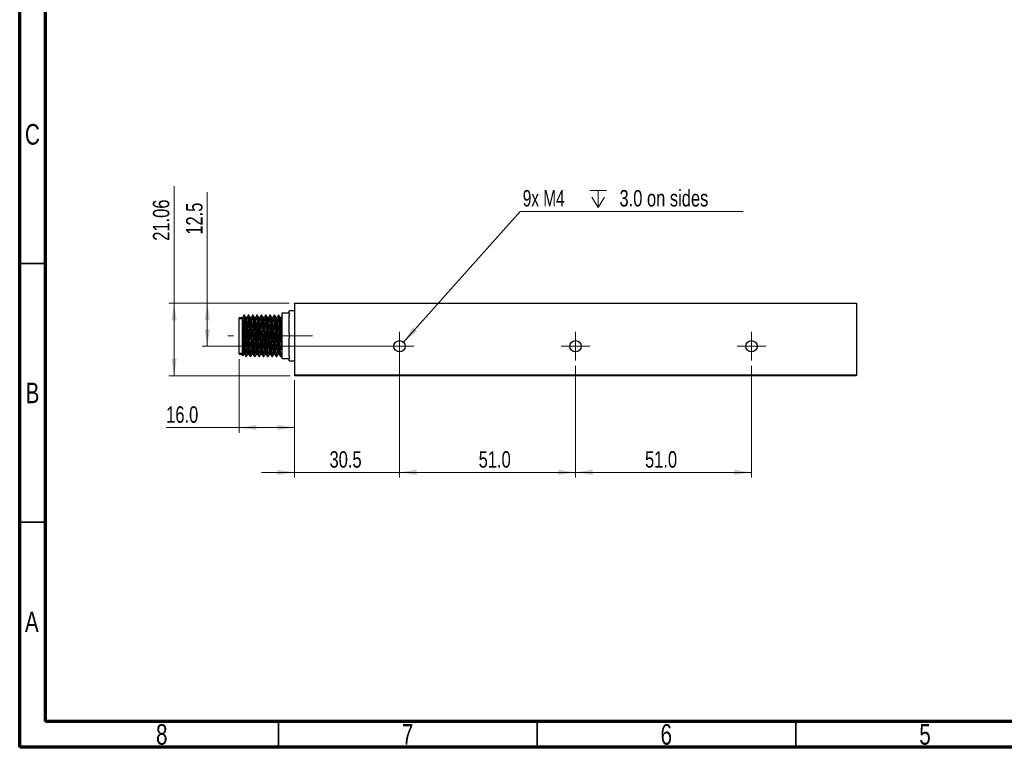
# Model space of a CAD drawing. Header units: millimetres. Extents: x 15 to 415, y 5 to 292.
# Tile 1 of 11: x 15 to 205, y 5 to 146. Entities that reach past the tile are written whole.
import ezdxf

# ---------------------------------------------------------------- set-up
doc = ezdxf.new("R2010")
doc.units = ezdxf.units.MM
doc.linetypes.add('CENTERX2', pattern=[20.32, 12.7, -2.54, 2.54, -2.54])
doc.styles.add('SLDTEXTSTYLE0', font='TXT', dxfattribs={"width": 0.75})
doc.styles.add('SLDTEXTSTYLE2', font='TXT', dxfattribs={"width": 0.7})
doc.dimstyles.new('SLDDIMSTYLE0', dxfattribs={"dimtxt": 3.175, "dimasz": 3.302, "dimexe": 0, "dimexo": 0.0625, "dimgap": 0.79375, "dimtad": 1, "dimdec": 1, "dimlfac": 1.5, "dimrnd": 1e-09, "dimzin": 4, "dimdsep": 46, "dimtxsty": 'SLDTEXTSTYLE0', "dimsah": 1, "dimcen": 0.09, "dimadec": 0, "dimazin": 1, "dimtfac": 1, "dimtdec": 1, "dimtofl": 0, "dimtmove": 0, "dimatfit": 3, "dimfxl": 1, "dimfrac": 2, "dimtolj": 1, "dimtzin": 12, "dimarcsym": 0})
doc.dimstyles.new('SLDDIMSTYLE1', dxfattribs={"dimtxt": 3.175, "dimasz": 3.302, "dimexe": 0, "dimexo": 0.0625, "dimgap": 0.79375, "dimtad": 1, "dimdec": 1, "dimlfac": 1.5, "dimrnd": 1e-09, "dimzin": 12, "dimdsep": 46, "dimtxsty": 'SLDTEXTSTYLE0', "dimsah": 1, "dimcen": 0.09, "dimadec": 0, "dimazin": 3, "dimtfac": 1, "dimtdec": 1, "dimtmove": 0, "dimatfit": 0, "dimfxl": 1, "dimfrac": 2, "dimtolj": 1, "dimtzin": 12, "dimarcsym": 0})
doc.dimstyles.new('SLDDIMSTYLE2', dxfattribs={"dimtxt": 0.18, "dimasz": 3.302, "dimexe": 0, "dimexo": 0.0625, "dimgap": 0, "dimtad": 0, "dimtih": 1, "dimtoh": 1, "dimdec": 0, "dimrnd": 1e-09, "dimzin": 0, "dimdsep": 46, "dimtxsty": 'Standard', "dimsah": 1, "dimcen": 0.09, "dimadec": 0, "dimazin": 0, "dimtfac": 3.302, "dimtdec": 0, "dimtofl": 0, "dimtmove": 0, "dimatfit": 3, "dimfxl": 1, "dimfrac": 2, "dimtolj": 1, "dimtzin": 0, "dimarcsym": 0})
doc.dimstyles.new('SLDDIMSTYLE3', dxfattribs={"dimtxt": 3.175, "dimasz": 3.302, "dimexe": 0, "dimexo": 0.0625, "dimgap": 0.79375, "dimtad": 1, "dimdec": 1, "dimlfac": 1.5, "dimrnd": 1e-09, "dimzin": 12, "dimdsep": 46, "dimtxsty": 'SLDTEXTSTYLE0', "dimsah": 1, "dimcen": 0.09, "dimadec": 0, "dimazin": 3, "dimtfac": 1, "dimtdec": 1, "dimtofl": 0, "dimtmove": 0, "dimatfit": 3, "dimfxl": 1, "dimfrac": 2, "dimtolj": 1, "dimtzin": 12, "dimarcsym": 0})
doc.dimstyles.new('SLDDIMSTYLE4', dxfattribs={"dimtxt": 3.175, "dimasz": 3.302, "dimexe": 0, "dimexo": 0.0625, "dimgap": 0.79375, "dimtad": 1, "dimlfac": 1.5, "dimrnd": 1e-09, "dimzin": 12, "dimdsep": 46, "dimtxsty": 'SLDTEXTSTYLE0', "dimsah": 1, "dimcen": 0.09, "dimadec": 0, "dimazin": 3, "dimtfac": 1, "dimtofl": 0, "dimtmove": 0, "dimatfit": 3, "dimfxl": 1, "dimfrac": 2, "dimtolj": 1, "dimtzin": 12, "dimarcsym": 0})

# ---------------------------------------------------------------- blocks, each defined once
blk = doc.blocks.new('_D_7')
at = {"color": 7, "linetype": 'Continuous', "lineweight": 0}
for p, q in [((51.25, 90.84), (51.25, 112.28)), ((67.08, 90.84), (50.25, 90.84)), ((51.25, 90.84), (51.25, 82.51)), ((87.41, 82.51), (50.25, 82.51))]:
    blk.add_line(p, q, dxfattribs=at)
at = {"color": 7, "linetype": 'Continuous', "lineweight": 18}
for points in [[(51.25, 90.84), (50.75, 87.54), (51.76, 87.54)], [(51.25, 82.51), (51.76, 85.81), (50.75, 85.81)]]:
    blk.add_solid(points, dxfattribs=at)
at = {"color": 7, "linetype": 'Continuous', "lineweight": 18, "insert": (47.16, 104.07), "char_height": 3.175, "attachment_point": 1, "rotation": 90, "style": 'SLDTEXTSTYLE0'}
blk.add_mtext('12.5', dxfattribs=at)
blk = doc.blocks.new('_D_8')
at = {"color": 7, "linetype": 'Continuous', "lineweight": 0}
for p, q in [((57.41, 80.01), (57.41, 65.8)), ((68.08, 75.97), (68.08, 65.8)), ((57.41, 66.8), (43.31, 66.8)), ((57.41, 66.8), (68.08, 66.8))]:
    blk.add_line(p, q, dxfattribs=at)
at = {"color": 7, "linetype": 'Continuous', "lineweight": 18}
for points in [[(57.41, 66.8), (60.72, 66.3), (60.72, 67.31)], [(68.08, 66.8), (64.78, 67.31), (64.78, 66.3)]]:
    blk.add_solid(points, dxfattribs=at)
at = {"color": 7, "linetype": 'Continuous', "lineweight": 18, "insert": (43.31, 70.9), "char_height": 3.175, "attachment_point": 1, "style": 'SLDTEXTSTYLE0'}
blk.add_mtext('16.0', dxfattribs=at)
blk = doc.blocks.new('_D_9')
at = {"color": 7, "linetype": 'Continuous', "lineweight": 0}
for p, q in [((88.41, 81.51), (88.41, 57.14)), ((68.08, 75.97), (68.08, 57.14)), ((68.08, 58.14), (61.73, 58.14)), ((68.08, 58.14), (88.41, 58.14)), ((88.41, 58.14), (94.76, 58.14))]:
    blk.add_line(p, q, dxfattribs=at)
at = {"color": 7, "linetype": 'Continuous', "lineweight": 18}
for points in [[(68.08, 58.14), (64.78, 58.65), (64.78, 57.63)], [(88.41, 58.14), (91.72, 57.63), (91.72, 58.65)]]:
    blk.add_solid(points, dxfattribs=at)
at = {"color": 7, "linetype": 'Continuous', "lineweight": 18, "insert": (74.88, 62.23), "char_height": 3.175, "attachment_point": 1, "style": 'SLDTEXTSTYLE0'}
blk.add_mtext('30.5', dxfattribs=at)
blk = doc.blocks.new('_D_10')
at = {"color": 7, "linetype": 'Continuous', "lineweight": 0}
for p, q in [((44.84, 90.84), (44.84, 113.45)), ((67.08, 90.84), (43.84, 90.84)), ((44.84, 90.84), (44.84, 76.8)), ((67.25, 76.8), (43.84, 76.8))]:
    blk.add_line(p, q, dxfattribs=at)
at = {"color": 7, "linetype": 'Continuous', "lineweight": 18}
for points in [[(44.84, 90.84), (44.33, 87.54), (45.34, 87.54)], [(44.84, 76.8), (45.34, 80.11), (44.33, 80.11)]]:
    blk.add_solid(points, dxfattribs=at)
at = {"color": 7, "linetype": 'Continuous', "lineweight": 18, "insert": (40.74, 102.9), "char_height": 3.175, "attachment_point": 1, "rotation": 90, "style": 'SLDTEXTSTYLE0'}
blk.add_mtext('21.06', dxfattribs=at)
blk = doc.blocks.new('_D_11')
at = {"color": 7, "linetype": 'Continuous', "lineweight": 0}
for p, q in [((88.41, 78.74), (88.41, 57.14)), ((122.41, 78.74), (122.41, 57.14)), ((88.41, 58.14), (122.41, 58.14))]:
    blk.add_line(p, q, dxfattribs=at)
at = {"color": 7, "linetype": 'Continuous', "lineweight": 18}
for points in [[(88.41, 58.14), (91.72, 57.63), (91.72, 58.65)], [(122.41, 58.14), (119.11, 58.65), (119.11, 57.63)]]:
    blk.add_solid(points, dxfattribs=at)
at = {"color": 7, "linetype": 'Continuous', "lineweight": 18, "insert": (103.7, 62.23), "char_height": 3.175, "attachment_point": 1, "style": 'SLDTEXTSTYLE0'}
blk.add_mtext('51.0', dxfattribs=at)
blk = doc.blocks.new('_D_12')
at = {"color": 7, "linetype": 'Continuous', "lineweight": 0}
for p, q in [((122.41, 78.74), (122.41, 57.14)), ((156.41, 78.74), (156.41, 57.14)), ((122.41, 58.14), (156.41, 58.14))]:
    blk.add_line(p, q, dxfattribs=at)
at = {"color": 7, "linetype": 'Continuous', "lineweight": 18}
for points in [[(122.41, 58.14), (125.72, 57.63), (125.72, 58.65)], [(156.41, 58.14), (153.11, 58.65), (153.11, 57.63)]]:
    blk.add_solid(points, dxfattribs=at)
at = {"color": 7, "linetype": 'Continuous', "lineweight": 18, "insert": (135.85, 62.23), "char_height": 3.175, "attachment_point": 1, "style": 'SLDTEXTSTYLE0'}
blk.add_mtext('51.0', dxfattribs=at)
blk = doc.blocks.new('SW_SYMBOL_HOLE_DEPTH')
at = {"color": 0, "linetype": 'Continuous', "lineweight": 0}
for p, q in [((0, 875), (800, 875)), ((100, 555), (400, 75)), ((400, 875), (400, 75)), ((700, 555), (400, 75))]:
    blk.add_line(p, q, dxfattribs=at)
blk = doc.blocks.new('SW_NOTE_0_4')
at = {"color": 0, "linetype": 'Continuous', "lineweight": 0}
blk.add_line((43.12, 0), (0, 0), dxfattribs=at)
at = {"color": 0, "linetype": 'Continuous', "lineweight": 0, "xscale": 0.0040555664, "yscale": 0.0040555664, "zscale": 0.0040555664}
blk.add_blockref('SW_SYMBOL_HOLE_DEPTH', (13.46, 0.49), dxfattribs=at)
at = {"color": 0, "linetype": 'Continuous', "lineweight": 0, "char_height": 3.175, "attachment_point": 1}
for s, insert, style in [('9x M4', (0.5, 4.15), 'SLDTEXTSTYLE2'), ('3.0 on sides', (19.19, 4.15), 'SLDTEXTSTYLE0')]:
    blk.add_mtext(s, dxfattribs=dict(at, insert=insert, style=style))
blk = doc.blocks.new('SW_CENTERMARKSYMBOL_2')
at = {"color": 0, "linetype": 'Continuous', "lineweight": 18}
for p, q in [((0, 1.67), (0, 2.77)), ((-1.67, 0), (-2.77, 0)), ((0, 0), (-1.67, 0)), ((0, 0), (0, 1.67)), ((0, 0), (0, -1.67)), ((0, 0), (1.67, 0)), ((1.67, 0), (2.77, 0)), ((0, -1.67), (0, -2.77))]:
    blk.add_line(p, q, dxfattribs=at)
blk = doc.blocks.new('SW_CENTERMARKSYMBOL_3')
at = {"color": 0, "linetype": 'Continuous', "lineweight": 18}
for p, q in [((0, 1.67), (0, 2.77)), ((-1.67, 0), (-2.77, 0)), ((0, 0), (-1.67, 0)), ((0, 0), (0, 1.67)), ((0, 0), (0, -1.67)), ((0, 0), (1.67, 0)), ((1.67, 0), (2.77, 0)), ((0, -1.67), (0, -2.77))]:
    blk.add_line(p, q, dxfattribs=at)
blk = doc.blocks.new('SW_CENTERMARKSYMBOL_4')
at = {"color": 0, "linetype": 'Continuous', "lineweight": 18}
for p, q in [((0, 1.67), (0, 2.77)), ((-1.67, 0), (-2.77, 0)), ((0, 0), (-1.67, 0)), ((0, 0), (0, 1.67)), ((0, 0), (0, -1.67)), ((0, 0), (1.67, 0)), ((1.67, 0), (2.77, 0)), ((0, -1.67), (0, -2.77))]:
    blk.add_line(p, q, dxfattribs=at)

msp = doc.modelspace()

# ---------------------------------------------------------------- linework, layer by layer
at = {"color": 7, "linetype": 'Continuous', "lineweight": 70}
for p, q in [((15, 5), (15, 292)), ((20, 10), (20, 287)), ((410, 10), (20, 10)), ((415, 5), (15, 5))]:
    msp.add_line(p, q, dxfattribs=at)
at = {"color": 7, "linetype": 'Continuous', "lineweight": 35}
for p, q in [((20, 98.5), (15, 98.5)), ((20, 48.5), (15, 48.5)), ((65, 10), (65, 5)), ((115, 10), (115, 5)), ((165, 10), (165, 5))]:
    msp.add_line(p, q, dxfattribs=at)
at = {"color": 7, "linetype": 'Continuous', "lineweight": 25}
for p, q in [((68.0815, 90.8447), (176.7482, 90.8447)), ((68.0815, 90.8447), (68.0815, 76.9713)), ((176.7482, 90.8447), (176.7482, 76.9713)), ((58.0815, 88.0113), (57.4149, 88.0113)), ((57.4149, 81.0113), (57.4149, 88.0113)), ((58.4357, 88.5113), (58.3314, 88.5113)), ((59.2691, 88.5113), (59.1648, 88.5113)), ((60.1024, 88.5113), (59.9981, 88.5113)), ((60.9357, 88.5113), (60.8314, 88.5113)), ((61.7691, 88.5113), (61.6648, 88.5113)), ((62.6024, 88.5113), (62.4981, 88.5113)), ((63.4357, 88.5113), (63.3314, 88.5113)), ((64.2691, 88.5113), (64.1648, 88.5113)), ((65.1024, 88.5113), (64.9981, 88.5113)), ((65.5712, 88.0603), (65.3667, 88.0603)), ((65.7482, 88.9569), (67.0815, 88.9569)), ((65.7482, 88.1236), (65.7482, 88.9569)), ((65.7482, 85.3447), (65.7482, 88.1236)), ((68.0815, 89.3447), (67.0815, 89.3447)), ((67.0815, 88.9067), (67.0815, 89.3447)), ((67.0815, 88.9067), (67.0815, 88.4501)), ((67.0815, 84.968), (67.0815, 88.4501)), ((65.7482, 83.678), (65.7482, 85.3447)), ((67.0815, 84.968), (67.0815, 84.0546)), ((67.0815, 80.5726), (67.0815, 84.0546)), ((65.7482, 80.8991), (65.7482, 83.678)), ((57.4149, 81.0113), (58.0815, 81.0113)), ((58.7482, 80.5113), (58.8525, 80.5113)), ((59.5815, 80.5113), (59.6858, 80.5113)), ((60.4148, 80.5113), (60.5192, 80.5113)), ((61.2482, 80.5113), (61.3525, 80.5113)), ((62.0815, 80.5113), (62.1858, 80.5113)), ((62.9148, 80.5113), (63.0192, 80.5113)), ((63.7482, 80.5113), (63.8525, 80.5113)), ((64.5815, 80.5113), (64.6858, 80.5113)), ((65.4148, 80.5113), (65.5192, 80.5113)), ((65.7482, 80.0657), (65.7482, 80.8991)), ((67.0815, 80.0657), (65.7482, 80.0657)), ((67.0815, 80.5726), (67.0815, 80.1159)), ((67.0815, 79.678), (67.0815, 80.1159)), ((67.0815, 79.678), (68.0815, 79.678)), ((68.0815, 76.9713), (176.7482, 76.9713)), ((68.2482, 76.8047), (68.0815, 76.9713)), ((176.5815, 76.8047), (68.2482, 76.8047)), ((176.7482, 76.9713), (176.5815, 76.8047))]:
    msp.add_line(p, q, dxfattribs=at)
at = {"color": 7, "linetype": 'Continuous', "lineweight": 18}
for p, q in [((65.7482, 87.8447), (57.4149, 87.8447)), ((65.7482, 88.178), (65.6391, 88.178)), ((65.7482, 81.178), (57.4149, 81.178)), ((65.7115, 80.8447), (65.6391, 80.8447))]:
    msp.add_line(p, q, dxfattribs=at)
at = {"color": 7, "linetype": 'CENTERX2', "lineweight": 18}
msp.add_line((71.5589, 84.5113), (55.2353, 84.5113), dxfattribs=at)
at = {"color": 7, "linetype": 'Continuous', "lineweight": 25, "flags": 128}
msp.add_lwpolyline([(58.4713, 81.0027), (58.4677, 81.0051), (58.4316, 81.2747), (58.396, 81.7721), (58.3623, 82.4484), (58.3261, 83.2852), (58.2905, 84.2043), (58.2568, 85.129), (58.2482, 85.3516), (58.2216, 86.0072), (58.1953, 86.6032), (58.1617, 87.273), (58.1259, 87.7626), (58.0899, 88.0229), (58.0815, 88.0485), (58.0815, 88.0485)], dxfattribs=at)
at = {"color": 7, "linetype": 'Continuous', "lineweight": 25}
for centre in [(88.4149, 82.5113), (122.4149, 82.5113), (156.4149, 82.5113)]:
    msp.add_circle(centre, 1.1, dxfattribs=at)
for points, knots in [([(58.3244, 88.505), (58.2807, 88.4295), (58.1936, 88.2789), (58.1065, 88.1283), (58.063, 88.0531)], [0, 0, 0, 0, 0.50106119, 1, 1, 1, 1]), ([(58.0815, 84.2222), (58.0815, 84.4557), (58.0815, 84.6913), (58.0815, 85.1518), (58.0815, 85.3775), (58.0815, 85.7091), (58.0815, 85.819), (58.0815, 86.0327), (58.0815, 86.1365), (58.0815, 86.4393), (58.0815, 86.6296), (58.0815, 86.9863), (58.0815, 87.1475), (58.0815, 87.3629), (58.0815, 87.4304), (58.0815, 87.5564), (58.0815, 87.6152), (58.0815, 87.7746), (58.0815, 87.8595), (58.0815, 87.9869), (58.0815, 88.0294), (58.0815, 88.0485)], [0, 0, 0, 0, 0.125, 0.125, 0.25, 0.25, 0.3125, 0.3125, 0.375, 0.375, 0.5, 0.5, 0.625, 0.625, 0.6875, 0.6875, 0.75, 0.75, 0.875, 0.875, 1, 1, 1, 1]), ([(58.7408, 80.5498), (58.7366, 80.549), (58.721, 80.5459), (58.692, 80.8305), (58.6562, 81.3808), (58.623, 82.1663), (58.5865, 83.1109), (58.5507, 84.1553), (58.5175, 85.2235), (58.4809, 86.2431), (58.4453, 87.1392), (58.412, 87.8582), (58.3754, 88.3221), (58.3486, 88.5316), (58.3343, 88.493), (58.3314, 88.4853)], [0, 0, 0, 0, 0.03188413, 0.11857626, 0.2049254, 0.28969483, 0.37642925, 0.46270697, 0.5475091, 0.6342816, 0.72048385, 0.8053268, 0.89213315, 0.97825587, 1, 1, 1, 1]), ([(58.8525, 80.5397), (58.8492, 80.5316), (58.8345, 80.4952), (58.8071, 80.7133), (58.7706, 81.1879), (58.7373, 81.9145), (58.7016, 82.8166), (58.6651, 83.8394), (58.6319, 84.9081), (58.5961, 85.95), (58.5596, 86.8897), (58.5265, 87.6669), (58.4905, 88.2117), (58.4595, 88.4966), (58.4419, 88.4826), (58.4357, 88.4777)], [0, 0, 0, 0, 0.02452254, 0.10916284, 0.19436012, 0.27762278, 0.36233708, 0.44749687, 0.53072763, 0.61551194, 0.70063011, 0.78383697, 0.86868726, 0.95375969, 1, 1, 1, 1]), ([(58.7042, 88.0532), (58.6606, 88.1286), (58.5734, 88.2792), (58.4863, 88.4299), (58.4428, 88.505)], [0, 0, 0, 0, 0.50085779, 1, 1, 1, 1]), ([(58.9046, 88.0603), (58.8698, 88.0603), (58.8016, 88.0603), (58.7334, 88.0603), (58.7001, 88.0603)], [0, 0, 0, 0, 0.51052296, 1, 1, 1, 1]), ([(59.0963, 81.0027), (59.0951, 81.0028), (59.0903, 81.0033), (59.077, 81.0922), (59.0563, 81.2562), (59.0276, 81.6327), (58.9977, 82.2062), (58.962, 83.008), (58.9255, 83.9151), (58.8923, 84.8633), (58.8565, 85.7878), (58.8201, 86.6212), (58.7869, 87.312), (58.751, 87.7907), (58.7227, 88.0336), (58.7078, 88.0284), (58.7043, 88.0271)], [0, 0, 0, 0, 0.00941465, 0.03786034, 0.10101551, 0.16398105, 0.2525991, 0.34276311, 0.43340155, 0.52198564, 0.6122242, 0.70281831, 0.79137695, 0.88168578, 0.97223119, 1, 1, 1, 1]), ([(59.1577, 88.505), (59.1141, 88.4295), (59.027, 88.2789), (58.9399, 88.1283), (58.8964, 88.0531)], [0, 0, 0, 0, 0.50094646, 1, 1, 1, 1]), ([(59.3047, 81.0027), (59.3035, 81.0031), (59.2908, 81.0078), (59.2648, 81.2513), (59.2291, 81.7323), (59.1959, 82.4312), (59.1594, 83.2688), (59.1236, 84.1951), (59.099, 84.9017), (59.0757, 85.5046), (59.055, 86.0162), (59.0254, 86.6833), (58.9952, 87.3112), (58.9593, 87.7944), (58.9283, 88.0471), (58.9107, 88.0347), (58.9045, 88.0304)], [0, 0, 0, 0, 0.00927235, 0.09796958, 0.18631564, 0.27304452, 0.36178503, 0.45005799, 0.53682034, 0.55813627, 0.62326397, 0.68812294, 0.77482613, 0.86324285, 0.9518912, 1, 1, 1, 1]), ([(59.5742, 80.5498), (59.57, 80.549), (59.5544, 80.5459), (59.5253, 80.8305), (59.4895, 81.3808), (59.4563, 82.1663), (59.4198, 83.1109), (59.3841, 84.1553), (59.3508, 85.2235), (59.3143, 86.2431), (59.2787, 87.1392), (59.2453, 87.8582), (59.2087, 88.3221), (59.182, 88.5316), (59.1677, 88.493), (59.1648, 88.4853)], [0, 0, 0, 0, 0.03189131, 0.1185828, 0.20493129, 0.2897001, 0.37643387, 0.46271096, 0.54751246, 0.63428431, 0.72048592, 0.80532824, 0.89213395, 0.97825603, 1, 1, 1, 1]), ([(59.6858, 80.5397), (59.6825, 80.5316), (59.6678, 80.4952), (59.6405, 80.7133), (59.6039, 81.1879), (59.5707, 81.9145), (59.5349, 82.8166), (59.4984, 83.8394), (59.4652, 84.9081), (59.4294, 85.95), (59.393, 86.8897), (59.3598, 87.6669), (59.3239, 88.2117), (59.2928, 88.4966), (59.2753, 88.4826), (59.2691, 88.4777)], [0, 0, 0, 0, 0.02452254, 0.10916284, 0.19436012, 0.27762278, 0.36233708, 0.44749687, 0.53072763, 0.61551194, 0.70063011, 0.78383697, 0.86868726, 0.95375969, 1, 1, 1, 1]), ([(59.5375, 88.0532), (59.4939, 88.1286), (59.4068, 88.2792), (59.3197, 88.4298), (59.2762, 88.505)], [0, 0, 0, 0, 0.50074682, 1, 1, 1, 1]), ([(59.7379, 88.0603), (59.7031, 88.0603), (59.6349, 88.0603), (59.5668, 88.0603), (59.5334, 88.0603)], [0, 0, 0, 0, 0.51038634, 1, 1, 1, 1]), ([(59.9296, 81.0027), (59.9285, 81.0028), (59.9237, 81.0033), (59.9103, 81.0922), (59.8897, 81.2562), (59.8609, 81.6327), (59.8311, 82.2062), (59.7953, 83.008), (59.7589, 83.9151), (59.7257, 84.8633), (59.6898, 85.7878), (59.6534, 86.6212), (59.6202, 87.312), (59.5843, 87.7907), (59.5561, 88.0335), (59.5412, 88.0284), (59.5377, 88.0271)], [0, 0, 0, 0, 0.00943195, 0.03787725, 0.10103156, 0.16399625, 0.25261309, 0.34277587, 0.43341307, 0.52199595, 0.61223328, 0.70282616, 0.79138359, 0.88169119, 0.97223537, 1, 1, 1, 1]), ([(59.991, 88.505), (59.9474, 88.4295), (59.8603, 88.2789), (59.7732, 88.1283), (59.7297, 88.0531)], [0, 0, 0, 0, 0.50083199, 1, 1, 1, 1]), ([(60.138, 81.0027), (60.1368, 81.0031), (60.1241, 81.0078), (60.0982, 81.2513), (60.0624, 81.7323), (60.0292, 82.4312), (59.9927, 83.2688), (59.957, 84.1951), (59.9323, 84.9017), (59.909, 85.5046), (59.8883, 86.0162), (59.8587, 86.6833), (59.8286, 87.3112), (59.7926, 87.7944), (59.7616, 88.0471), (59.744, 88.0347), (59.7379, 88.0304)], [0, 0, 0, 0, 0.00927268, 0.09797109, 0.18631834, 0.27304838, 0.36179008, 0.45006422, 0.53682773, 0.55814395, 0.62327252, 0.68813235, 0.77483671, 0.86325462, 0.95190415, 1, 1, 1, 1]), ([(60.4075, 80.5498), (60.4033, 80.549), (60.3877, 80.5459), (60.3586, 80.8305), (60.3228, 81.3808), (60.2896, 82.1663), (60.2531, 83.1109), (60.2174, 84.1553), (60.1842, 85.2235), (60.1476, 86.2431), (60.112, 87.1392), (60.0787, 87.8582), (60.0421, 88.3221), (60.0153, 88.5316), (60.001, 88.493), (59.9981, 88.4853)], [0, 0, 0, 0, 0.03189849, 0.11858934, 0.20493719, 0.28970537, 0.3764385, 0.46271494, 0.54751582, 0.63428702, 0.72048799, 0.80532969, 0.89213475, 0.9782562, 1, 1, 1, 1]), ([(60.5192, 80.5397), (60.5158, 80.5316), (60.5011, 80.4952), (60.4738, 80.7133), (60.4372, 81.1879), (60.404, 81.9145), (60.3683, 82.8166), (60.3318, 83.8394), (60.2986, 84.9081), (60.2627, 85.95), (60.2263, 86.8897), (60.1931, 87.6669), (60.1572, 88.2117), (60.1262, 88.4966), (60.1086, 88.4826), (60.1024, 88.4777)], [0, 0, 0, 0, 0.02452254, 0.10916284, 0.19436012, 0.27762278, 0.36233708, 0.44749687, 0.53072763, 0.61551194, 0.70063011, 0.78383697, 0.86868726, 0.95375969, 1, 1, 1, 1]), ([(60.3709, 88.0532), (60.3272, 88.1286), (60.2401, 88.2792), (60.153, 88.4298), (60.1095, 88.505)], [0, 0, 0, 0, 0.50063549, 1, 1, 1, 1]), ([(60.5712, 88.0603), (60.5364, 88.0603), (60.4683, 88.0603), (60.4001, 88.0603), (60.3667, 88.0603)], [0, 0, 0, 0, 0.51024941, 1, 1, 1, 1]), ([(60.763, 81.0027), (60.7618, 81.0028), (60.757, 81.0033), (60.7436, 81.0922), (60.723, 81.2562), (60.6942, 81.6327), (60.6644, 82.2062), (60.6287, 83.008), (60.5922, 83.9151), (60.559, 84.8633), (60.5231, 85.7878), (60.4867, 86.6212), (60.4536, 87.312), (60.4176, 87.7907), (60.3894, 88.0335), (60.3745, 88.0284), (60.371, 88.0271)], [0, 0, 0, 0, 0.00944924, 0.03789416, 0.10104761, 0.16401143, 0.25262707, 0.34278862, 0.43342459, 0.52200626, 0.61224236, 0.70283401, 0.79139023, 0.8816966, 0.97223955, 1, 1, 1, 1]), ([(60.8244, 88.505), (60.7808, 88.4296), (60.6937, 88.2789), (60.6065, 88.1283), (60.563, 88.0531)], [0, 0, 0, 0, 0.5007178, 1, 1, 1, 1]), ([(60.9713, 81.0027), (60.9701, 81.0031), (60.9575, 81.0078), (60.9315, 81.2513), (60.8958, 81.7323), (60.8625, 82.4312), (60.8261, 83.2688), (60.7903, 84.1951), (60.7656, 84.9017), (60.7423, 85.5046), (60.7216, 86.0162), (60.6921, 86.6833), (60.6619, 87.3112), (60.6259, 87.7944), (60.5949, 88.0471), (60.5774, 88.0347), (60.5712, 88.0304)], [0, 0, 0, 0, 0.009273, 0.0979726, 0.18632103, 0.27305223, 0.36179511, 0.45007045, 0.53683512, 0.55815162, 0.62328106, 0.68814177, 0.77484728, 0.86326637, 0.95191709, 1, 1, 1, 1]), ([(61.2408, 80.5498), (61.2366, 80.549), (61.221, 80.5459), (61.192, 80.8305), (61.1562, 81.3808), (61.123, 82.1663), (61.0865, 83.1109), (61.0507, 84.1553), (61.0175, 85.2235), (60.9809, 86.2431), (60.9453, 87.1392), (60.912, 87.8582), (60.8754, 88.3221), (60.8486, 88.5316), (60.8343, 88.493), (60.8314, 88.4853)], [0, 0, 0, 0, 0.03190567, 0.11859588, 0.20494309, 0.28971063, 0.37644312, 0.46271893, 0.54751917, 0.63428973, 0.72049006, 0.80533113, 0.89213555, 0.97825636, 1, 1, 1, 1]), ([(61.3525, 80.5397), (61.3492, 80.5316), (61.3345, 80.4952), (61.3071, 80.7133), (61.2706, 81.1879), (61.2373, 81.9145), (61.2016, 82.8166), (61.1651, 83.8394), (61.1319, 84.9081), (61.0961, 85.95), (61.0596, 86.8897), (61.0265, 87.6669), (60.9905, 88.2117), (60.9595, 88.4966), (60.9419, 88.4826), (60.9357, 88.4777)], [0, 0, 0, 0, 0.02452254, 0.10916284, 0.19436012, 0.27762278, 0.36233708, 0.44749687, 0.53072763, 0.61551194, 0.70063011, 0.78383697, 0.86868726, 0.95375969, 1, 1, 1, 1]), ([(61.2042, 88.0532), (61.1606, 88.1286), (61.0735, 88.2792), (60.9864, 88.4298), (60.9428, 88.505)], [0, 0, 0, 0, 0.500523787, 1, 1, 1, 1]), ([(61.4046, 88.0603), (61.3698, 88.0603), (61.3016, 88.0603), (61.2335, 88.0603), (61.2001, 88.0603)], [0, 0, 0, 0, 0.51011222, 1, 1, 1, 1]), ([(61.5963, 81.0027), (61.5951, 81.0028), (61.5903, 81.0033), (61.577, 81.0922), (61.5563, 81.2562), (61.5276, 81.6327), (61.4977, 82.2062), (61.462, 83.008), (61.4255, 83.9151), (61.3923, 84.8633), (61.3565, 85.7878), (61.3201, 86.6212), (61.2869, 87.312), (61.251, 87.7907), (61.2227, 88.0335), (61.2078, 88.0284), (61.2043, 88.0271)], [0, 0, 0, 0, 0.00946652, 0.03791105, 0.10106364, 0.16402661, 0.25264104, 0.34280136, 0.4334361, 0.52201657, 0.61225144, 0.70284186, 0.79139687, 0.88170202, 0.97224373, 1, 1, 1, 1]), ([(61.6577, 88.505), (61.6141, 88.4296), (61.527, 88.2789), (61.4399, 88.1283), (61.3964, 88.0531)], [0, 0, 0, 0, 0.50060388, 1, 1, 1, 1]), ([(61.8047, 81.0027), (61.8035, 81.0031), (61.7908, 81.0078), (61.7648, 81.2513), (61.7291, 81.7323), (61.6959, 82.4312), (61.6594, 83.2688), (61.6236, 84.1951), (61.599, 84.9017), (61.5757, 85.5046), (61.555, 86.0162), (61.5254, 86.6833), (61.4952, 87.3112), (61.4593, 87.7944), (61.4283, 88.0471), (61.4107, 88.0347), (61.4045, 88.0304)], [0, 0, 0, 0, 0.0092733, 0.09797409, 0.18632371, 0.27305607, 0.36180014, 0.45007666, 0.53684249, 0.55815928, 0.6232896, 0.68815117, 0.77485785, 0.86327813, 0.95193003, 1, 1, 1, 1]), ([(62.0742, 80.5498), (62.07, 80.549), (62.0544, 80.5459), (62.0253, 80.8305), (61.9895, 81.3808), (61.9563, 82.1663), (61.9198, 83.1109), (61.8841, 84.1553), (61.8508, 85.2235), (61.8143, 86.2431), (61.7787, 87.1392), (61.7453, 87.8582), (61.7087, 88.3221), (61.682, 88.5316), (61.6677, 88.493), (61.6648, 88.4853)], [0, 0, 0, 0, 0.03191285, 0.11860241, 0.20494898, 0.2897159, 0.37644775, 0.46272291, 0.54752253, 0.63429244, 0.72049214, 0.80533258, 0.89213635, 0.97825652, 1, 1, 1, 1]), ([(62.1858, 80.5397), (62.1825, 80.5316), (62.1678, 80.4952), (62.1405, 80.7133), (62.1039, 81.1879), (62.0707, 81.9145), (62.0349, 82.8166), (61.9984, 83.8394), (61.9652, 84.9081), (61.9294, 85.95), (61.893, 86.8897), (61.8598, 87.6669), (61.8239, 88.2117), (61.7928, 88.4966), (61.7753, 88.4826), (61.7691, 88.4777)], [0, 0, 0, 0, 0.02452254, 0.10916284, 0.19436012, 0.27762278, 0.36233708, 0.44749687, 0.53072763, 0.61551194, 0.70063011, 0.78383697, 0.86868726, 0.95375969, 1, 1, 1, 1]), ([(62.0375, 88.0532), (61.9939, 88.1285), (61.9068, 88.2792), (61.8197, 88.4298), (61.7762, 88.505)], [0, 0, 0, 0, 0.50041173, 1, 1, 1, 1]), ([(62.2379, 88.0603), (62.2031, 88.0603), (62.135, 88.0603), (62.0668, 88.0603), (62.0334, 88.0603)], [0, 0, 0, 0, 0.50997482, 1, 1, 1, 1]), ([(62.4297, 81.0027), (62.4285, 81.0028), (62.4237, 81.0033), (62.4103, 81.0922), (62.3897, 81.2562), (62.3609, 81.6327), (62.3311, 82.2062), (62.2953, 83.008), (62.2589, 83.9151), (62.2257, 84.8633), (62.1898, 85.7878), (62.1534, 86.6212), (62.1202, 87.312), (62.0843, 87.7907), (62.0561, 88.0335), (62.0412, 88.0284), (62.0377, 88.0271)], [0, 0, 0, 0, 0.0094838, 0.03792794, 0.10107967, 0.16404179, 0.25265501, 0.34281411, 0.43344761, 0.52202688, 0.61226052, 0.70284971, 0.79140351, 0.88170743, 0.97224791, 1, 1, 1, 1]), ([(62.491, 88.505), (62.4475, 88.4296), (62.3604, 88.279), (62.2732, 88.1284), (62.2297, 88.0531)], [0, 0, 0, 0, 0.50049024, 1, 1, 1, 1]), ([(62.638, 81.0027), (62.6368, 81.0031), (62.6241, 81.0078), (62.5982, 81.2513), (62.5624, 81.7323), (62.5292, 82.4312), (62.4927, 83.2688), (62.457, 84.1951), (62.4323, 84.9017), (62.409, 85.5046), (62.3883, 86.0162), (62.3587, 86.6833), (62.3286, 87.3112), (62.2926, 87.7944), (62.2616, 88.0471), (62.244, 88.0347), (62.2379, 88.0304)], [0, 0, 0, 0, 0.00927359, 0.09797557, 0.18632637, 0.2730599, 0.36180516, 0.45008286, 0.53684986, 0.55816693, 0.62329813, 0.68816057, 0.77486841, 0.86328988, 0.95194297, 1, 1, 1, 1]), ([(62.9075, 80.5498), (62.9033, 80.549), (62.8877, 80.5459), (62.8586, 80.8305), (62.8228, 81.3808), (62.7896, 82.1663), (62.7531, 83.1109), (62.7174, 84.1553), (62.6842, 85.2235), (62.6476, 86.2431), (62.612, 87.1392), (62.5787, 87.8582), (62.5421, 88.3221), (62.5153, 88.5316), (62.501, 88.493), (62.4981, 88.4853)], [0, 0, 0, 0, 0.03192003, 0.11860895, 0.20495488, 0.28972117, 0.37645237, 0.4627269, 0.54752589, 0.63429516, 0.72049421, 0.80533402, 0.89213715, 0.97825668, 1, 1, 1, 1]), ([(63.0192, 80.5397), (63.0158, 80.5316), (63.0011, 80.4952), (62.9738, 80.7133), (62.9372, 81.1879), (62.904, 81.9145), (62.8683, 82.8166), (62.8318, 83.8394), (62.7986, 84.9081), (62.7627, 85.95), (62.7263, 86.8897), (62.6931, 87.6669), (62.6572, 88.2117), (62.6262, 88.4966), (62.6086, 88.4826), (62.6024, 88.4777)], [0, 0, 0, 0, 0.02452254, 0.10916284, 0.19436012, 0.27762278, 0.36233708, 0.44749687, 0.53072763, 0.61551194, 0.70063011, 0.78383697, 0.86868726, 0.95375969, 1, 1, 1, 1]), ([(62.8709, 88.0532), (62.8273, 88.1285), (62.7401, 88.2791), (62.653, 88.4298), (62.6095, 88.505)], [0, 0, 0, 0, 0.500299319, 1, 1, 1, 1]), ([(63.0712, 88.0603), (63.0365, 88.0603), (62.9683, 88.0603), (62.9002, 88.0603), (62.8667, 88.0603)], [0, 0, 0, 0, 0.50983724, 1, 1, 1, 1]), ([(63.263, 81.0026), (63.2618, 81.0028), (63.257, 81.0033), (63.2436, 81.0922), (63.223, 81.2563), (63.1942, 81.6327), (63.1644, 82.2062), (63.1287, 83.008), (63.0922, 83.9151), (63.059, 84.8633), (63.0231, 85.7878), (62.9867, 86.6212), (62.9536, 87.312), (62.9176, 87.7907), (62.8894, 88.0335), (62.8745, 88.0284), (62.871, 88.0271)], [0, 0, 0, 0, 0.00950106, 0.03794482, 0.1010957, 0.16405695, 0.25266897, 0.34282684, 0.43345912, 0.52203718, 0.6122696, 0.70285755, 0.79141016, 0.88171284, 0.97225209, 1, 1, 1, 1]), ([(63.3244, 88.505), (63.2808, 88.4296), (63.1937, 88.279), (63.1066, 88.1284), (63.063, 88.0531)], [0, 0, 0, 0, 0.5003769, 1, 1, 1, 1]), ([(63.4713, 81.0027), (63.4701, 81.0031), (63.4575, 81.0078), (63.4315, 81.2513), (63.3958, 81.7323), (63.3625, 82.4312), (63.3261, 83.2688), (63.2903, 84.1951), (63.2656, 84.9017), (63.2423, 85.5046), (63.2216, 86.0162), (63.1921, 86.6833), (63.1619, 87.3112), (63.1259, 87.7944), (63.0949, 88.0471), (63.0774, 88.0347), (63.0712, 88.0304)], [0, 0, 0, 0, 0.00927387, 0.09797703, 0.18632902, 0.27306372, 0.36181017, 0.45008906, 0.53685722, 0.55817458, 0.62330665, 0.68816996, 0.77487897, 0.86330162, 0.95195591, 1, 1, 1, 1]), ([(63.7408, 80.5498), (63.7366, 80.549), (63.721, 80.5459), (63.692, 80.8305), (63.6562, 81.3808), (63.623, 82.1663), (63.5865, 83.1109), (63.5507, 84.1553), (63.5175, 85.2235), (63.4809, 86.2431), (63.4453, 87.1392), (63.412, 87.8582), (63.3754, 88.3221), (63.3486, 88.5316), (63.3343, 88.493), (63.3314, 88.4853)], [0, 0, 0, 0, 0.03192721, 0.11861549, 0.20496078, 0.28972644, 0.376457, 0.46273089, 0.54752924, 0.63429787, 0.72049629, 0.80533546, 0.89213795, 0.97825684, 1, 1, 1, 1]), ([(63.8525, 80.5397), (63.8492, 80.5316), (63.8345, 80.4952), (63.8071, 80.7133), (63.7706, 81.1879), (63.7373, 81.9145), (63.7016, 82.8166), (63.6651, 83.8394), (63.6319, 84.9081), (63.5961, 85.95), (63.5596, 86.8897), (63.5265, 87.6669), (63.4905, 88.2117), (63.4595, 88.4966), (63.4419, 88.4826), (63.4357, 88.4777)], [0, 0, 0, 0, 0.02452254, 0.10916284, 0.19436012, 0.27762278, 0.36233708, 0.44749687, 0.53072763, 0.61551194, 0.70063011, 0.78383697, 0.86868726, 0.95375969, 1, 1, 1, 1]), ([(63.7042, 88.0532), (63.6606, 88.1285), (63.5735, 88.2791), (63.4864, 88.4298), (63.4428, 88.505)], [0, 0, 0, 0, 0.500186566, 1, 1, 1, 1]), ([(63.9046, 88.0603), (63.8698, 88.0603), (63.8017, 88.0603), (63.7335, 88.0603), (63.7001, 88.0603)], [0, 0, 0, 0, 0.50969952, 1, 1, 1, 1]), ([(64.0963, 81.0026), (64.0951, 81.0028), (64.0904, 81.0033), (64.077, 81.0922), (64.0563, 81.2563), (64.0276, 81.6327), (63.9977, 82.2062), (63.962, 83.008), (63.9255, 83.9151), (63.8923, 84.8633), (63.8565, 85.7878), (63.8201, 86.6212), (63.7869, 87.312), (63.751, 87.7907), (63.7227, 88.0335), (63.7078, 88.0284), (63.7043, 88.0271)], [0, 0, 0, 0, 0.00951832, 0.0379617, 0.10111171, 0.16407211, 0.25268293, 0.34283958, 0.43347062, 0.52204748, 0.61227867, 0.70286539, 0.79141679, 0.88171826, 0.97225627, 1, 1, 1, 1]), ([(64.1577, 88.505), (64.1141, 88.4296), (64.027, 88.279), (63.9399, 88.1284), (63.8964, 88.0531)], [0, 0, 0, 0, 0.50026386, 1, 1, 1, 1]), ([(64.3047, 81.0027), (64.3035, 81.0031), (64.2908, 81.0078), (64.2648, 81.2513), (64.2291, 81.7323), (64.1959, 82.4312), (64.1594, 83.2688), (64.1236, 84.1951), (64.099, 84.9017), (64.0757, 85.5046), (64.055, 86.0162), (64.0254, 86.6833), (63.9952, 87.3112), (63.9593, 87.7944), (63.9283, 88.0471), (63.9107, 88.0347), (63.9046, 88.0304)], [0, 0, 0, 0, 0.00927413, 0.09797849, 0.18633167, 0.27306752, 0.36181517, 0.45009524, 0.53686457, 0.55818222, 0.62331516, 0.68817935, 0.77488952, 0.86331336, 0.95196884, 1, 1, 1, 1]), ([(64.5742, 80.5498), (64.57, 80.549), (64.5544, 80.5459), (64.5253, 80.8305), (64.4895, 81.3808), (64.4563, 82.1663), (64.4198, 83.1109), (64.3841, 84.1553), (64.3508, 85.2235), (64.3143, 86.2431), (64.2787, 87.1392), (64.2453, 87.8582), (64.2087, 88.3221), (64.182, 88.5316), (64.1677, 88.493), (64.1648, 88.4853)], [0, 0, 0, 0, 0.0319344, 0.11862203, 0.20496668, 0.28973171, 0.37646163, 0.46273487, 0.5475326, 0.63430059, 0.72049836, 0.80533691, 0.89213875, 0.978257, 1, 1, 1, 1]), ([(64.6858, 80.5397), (64.6825, 80.5316), (64.6678, 80.4952), (64.6405, 80.7133), (64.6039, 81.1879), (64.5707, 81.9145), (64.5349, 82.8166), (64.4984, 83.8394), (64.4652, 84.9081), (64.4294, 85.95), (64.393, 86.8897), (64.3598, 87.6669), (64.3239, 88.2117), (64.2928, 88.4966), (64.2753, 88.4826), (64.2691, 88.4777)], [0, 0, 0, 0, 0.02452254, 0.10916284, 0.19436012, 0.27762278, 0.36233708, 0.44749687, 0.53072763, 0.61551194, 0.70063011, 0.78383697, 0.86868726, 0.95375969, 1, 1, 1, 1]), ([(64.5375, 88.0532), (64.494, 88.1285), (64.4068, 88.2791), (64.3197, 88.4297), (64.2762, 88.505)], [0, 0, 0, 0, 0.50007348, 1, 1, 1, 1]), ([(64.7379, 88.0603), (64.7032, 88.0603), (64.635, 88.0603), (64.5668, 88.0603), (64.5334, 88.0603)], [0, 0, 0, 0, 0.50956168, 1, 1, 1, 1]), ([(64.9297, 81.0026), (64.9285, 81.0028), (64.9237, 81.0033), (64.9103, 81.0922), (64.8897, 81.2563), (64.8609, 81.6327), (64.8311, 82.2062), (64.7953, 83.008), (64.7589, 83.9151), (64.7257, 84.8633), (64.6898, 85.7878), (64.6534, 86.6212), (64.6202, 87.312), (64.5843, 87.7907), (64.5561, 88.0335), (64.5412, 88.0284), (64.5377, 88.0271)], [0, 0, 0, 0, 0.00953558, 0.03797856, 0.10112772, 0.16408727, 0.25269688, 0.34285231, 0.43348212, 0.52205777, 0.61228774, 0.70287323, 0.79142343, 0.88172367, 0.97226046, 1, 1, 1, 1]), ([(64.991, 88.505), (64.9475, 88.4296), (64.8604, 88.279), (64.7733, 88.1284), (64.7297, 88.0531)], [0, 0, 0, 0, 0.50015113, 1, 1, 1, 1]), ([(65.138, 81.0027), (65.1368, 81.0031), (65.1241, 81.0078), (65.0982, 81.2513), (65.0624, 81.7323), (65.0292, 82.4312), (64.9927, 83.2688), (64.957, 84.1951), (64.9323, 84.9017), (64.909, 85.5046), (64.8883, 86.0162), (64.8587, 86.6833), (64.8286, 87.3112), (64.7926, 87.7944), (64.7616, 88.0471), (64.7441, 88.0347), (64.7379, 88.0304)], [0, 0, 0, 0, 0.00927437, 0.09797993, 0.1863343, 0.27307132, 0.36182016, 0.45010142, 0.53687192, 0.55818985, 0.62332367, 0.68818873, 0.77490007, 0.8633251, 0.95198177, 1, 1, 1, 1]), ([(65.4075, 80.5498), (65.4033, 80.549), (65.3877, 80.5459), (65.3586, 80.8305), (65.3228, 81.3808), (65.2896, 82.1663), (65.2531, 83.1109), (65.2174, 84.1553), (65.1842, 85.2235), (65.1476, 86.2431), (65.112, 87.1392), (65.0787, 87.8582), (65.0421, 88.3221), (65.0153, 88.5316), (65.001, 88.493), (64.9981, 88.4853)], [0, 0, 0, 0, 0.03194158, 0.11862857, 0.20497258, 0.28973699, 0.37646625, 0.46273886, 0.54753596, 0.6343033, 0.72050043, 0.80533835, 0.89213955, 0.97825716, 1, 1, 1, 1]), ([(65.5192, 80.5397), (65.5158, 80.5316), (65.5011, 80.4952), (65.4738, 80.7133), (65.4372, 81.1879), (65.404, 81.9145), (65.3683, 82.8166), (65.3318, 83.8394), (65.2986, 84.9081), (65.2627, 85.95), (65.2263, 86.8897), (65.1931, 87.6669), (65.1572, 88.2117), (65.1262, 88.4966), (65.1086, 88.4826), (65.1024, 88.4777)], [0, 0, 0, 0, 0.02452254, 0.10916284, 0.19436012, 0.27762278, 0.36233708, 0.44749687, 0.53072763, 0.61551194, 0.70063011, 0.78383697, 0.86868726, 0.95375969, 1, 1, 1, 1]), ([(65.3709, 88.0532), (65.3273, 88.1285), (65.2402, 88.2791), (65.1531, 88.4297), (65.1095, 88.505)], [0, 0, 0, 0, 0.49996006, 1, 1, 1, 1]), ([(65.7482, 81.0633), (65.7398, 81.127), (65.723, 81.2542), (65.6942, 81.6335), (65.6644, 82.206), (65.6287, 83.0081), (65.5922, 83.915), (65.559, 84.8633), (65.5231, 85.7878), (65.4867, 86.6212), (65.4536, 87.312), (65.4176, 87.7907), (65.3894, 88.0335), (65.3745, 88.0284), (65.371, 88.0271)], [0, 0, 0, 0, 0.065642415, 0.131087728, 0.223195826, 0.316910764, 0.411118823, 0.503191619, 0.596984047, 0.691146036, 0.783192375, 0.877057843, 0.971169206, 1, 1, 1, 1]), ([(65.7474, 88.3719), (65.7295, 88.3409), (65.6681, 88.2347), (65.6066, 88.1284), (65.563, 88.0531)], [0, 0, 0, 0, 0.29128127, 1, 1, 1, 1]), ([(65.7482, 85.3516), (65.7394, 85.5738), (65.7217, 86.0175), (65.692, 86.6829), (65.6619, 87.3113), (65.6259, 87.7943), (65.5949, 88.0471), (65.5774, 88.0347), (65.5712, 88.0304)], [0, 0, 0, 0, 0.14742943, 0.29425053, 0.49052036, 0.69066911, 0.89134217, 1, 1, 1, 1]), ([(58.0815, 80.653), (58.0815, 80.6455), (58.0815, 80.6301), (58.0815, 80.8066), (58.0815, 81.0663), (58.0815, 81.4308), (58.0815, 81.8699), (58.0815, 82.3883), (58.0815, 82.9612), (58.0815, 83.5806), (58.0815, 84.0061), (58.0815, 84.2222)], [0, 0, 0, 0, 0.10528949, 0.21808032, 0.33436196, 0.44372057, 0.55625129, 0.66564434, 0.77855349, 0.88753701, 1, 1, 1, 1]), ([(58.263, 81.0027), (58.2618, 81.0028), (58.257, 81.0033), (58.2436, 81.0922), (58.223, 81.2562), (58.1942, 81.6327), (58.1644, 82.2063), (58.1287, 83.0079), (58.1004, 83.7124), (58.0852, 84.1242), (58.0815, 84.2222)], [0, 0, 0, 0, 0.02035454, 0.08196845, 0.21876373, 0.35514827, 0.54709662, 0.74239354, 0.9387181, 1, 1, 1, 1]), ([(58.0988, 80.6431), (58.118, 80.6765), (58.181, 80.7853), (58.2439, 80.894), (58.2875, 80.9695)], [0, 0, 0, 0, 0.30638424, 1, 1, 1, 1]), ([(58.2631, 80.9911), (58.2977, 80.9915), (58.3672, 80.9925), (58.4366, 80.9915), (58.4714, 80.9911)], [0, 0, 0, 0, 0.49870672, 1, 1, 1, 1]), ([(58.4797, 80.9695), (58.5232, 80.8944), (58.6103, 80.7438), (58.6974, 80.5931), (58.741, 80.5177)], [0, 0, 0, 0, 0.49905352, 1, 1, 1, 1]), ([(58.8595, 80.5176), (58.903, 80.5928), (58.9901, 80.7434), (59.0772, 80.8941), (59.1209, 80.9695)], [0, 0, 0, 0, 0.4991422, 1, 1, 1, 1]), ([(59.0964, 80.9911), (59.1311, 80.9915), (59.2005, 80.9923), (59.27, 80.9915), (59.3048, 80.9911)], [0, 0, 0, 0, 0.49884928, 1, 1, 1, 1]), ([(59.313, 80.9695), (59.3565, 80.8944), (59.4437, 80.7438), (59.5308, 80.5931), (59.5744, 80.5177)], [0, 0, 0, 0, 0.49916799, 1, 1, 1, 1]), ([(59.6928, 80.5176), (59.7363, 80.5928), (59.8234, 80.7435), (59.9106, 80.8941), (59.9542, 80.9695)], [0, 0, 0, 0, 0.49925316, 1, 1, 1, 1]), ([(59.9298, 80.9911), (59.9644, 80.9914), (60.0339, 80.9922), (60.1033, 80.9914), (60.1381, 80.9911)], [0, 0, 0, 0, 0.49899225, 1, 1, 1, 1]), ([(60.1464, 80.9695), (60.1899, 80.8943), (60.277, 80.7437), (60.3641, 80.5931), (60.4077, 80.5177)], [0, 0, 0, 0, 0.49928219, 1, 1, 1, 1]), ([(60.5262, 80.5176), (60.5697, 80.5928), (60.6568, 80.7435), (60.7439, 80.8941), (60.7875, 80.9695)], [0, 0, 0, 0, 0.4993645, 1, 1, 1, 1]), ([(60.7631, 80.9911), (60.7978, 80.9914), (60.8672, 80.992), (60.9366, 80.9914), (60.9714, 80.9911)], [0, 0, 0, 0, 0.49913557, 1, 1, 1, 1]), ([(60.9797, 80.9695), (61.0232, 80.8943), (61.1103, 80.7437), (61.1974, 80.5931), (61.241, 80.5177)], [0, 0, 0, 0, 0.49939611, 1, 1, 1, 1]), ([(61.3595, 80.5176), (61.403, 80.5929), (61.4901, 80.7435), (61.5773, 80.8941), (61.6209, 80.9695)], [0, 0, 0, 0, 0.49947621, 1, 1, 1, 1]), ([(61.5964, 80.9911), (61.6311, 80.9913), (61.7005, 80.9918), (61.77, 80.9913), (61.8048, 80.9911)], [0, 0, 0, 0, 0.4992792, 1, 1, 1, 1]), ([(61.813, 80.9695), (61.8566, 80.8943), (61.9437, 80.7437), (62.0308, 80.5931), (62.0744, 80.5177)], [0, 0, 0, 0, 0.49950975, 1, 1, 1, 1]), ([(62.1928, 80.5176), (62.2364, 80.5929), (62.3235, 80.7435), (62.4106, 80.8941), (62.4542, 80.9695)], [0, 0, 0, 0, 0.49958827, 1, 1, 1, 1]), ([(62.4298, 80.9911), (62.4644, 80.9913), (62.5339, 80.9917), (62.6033, 80.9913), (62.6381, 80.9911)], [0, 0, 0, 0, 0.49942307, 1, 1, 1, 1]), ([(62.6464, 80.9695), (62.6899, 80.8943), (62.777, 80.7437), (62.8641, 80.5931), (62.9077, 80.5177)], [0, 0, 0, 0, 0.49962309, 1, 1, 1, 1]), ([(63.0262, 80.5176), (63.0697, 80.5929), (63.1568, 80.7435), (63.2439, 80.8941), (63.2875, 80.9695)], [0, 0, 0, 0, 0.49970068, 1, 1, 1, 1]), ([(63.2631, 80.9911), (63.2978, 80.9912), (63.3672, 80.9915), (63.4367, 80.9912), (63.4714, 80.9911)], [0, 0, 0, 0, 0.49956714, 1, 1, 1, 1]), ([(63.4797, 80.9695), (63.5233, 80.8943), (63.6104, 80.7437), (63.6975, 80.593), (63.741, 80.5177)], [0, 0, 0, 0, 0.49973613, 1, 1, 1, 1]), ([(63.8595, 80.5176), (63.9031, 80.5929), (63.9902, 80.7435), (64.0773, 80.8942), (64.1209, 80.9695)], [0, 0, 0, 0, 0.49981343, 1, 1, 1, 1]), ([(64.0964, 80.9911), (64.1311, 80.9912), (64.2006, 80.9914), (64.27, 80.9912), (64.3048, 80.9911)], [0, 0, 0, 0, 0.499711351, 1, 1, 1, 1]), ([(64.313, 80.9695), (64.3566, 80.8943), (64.4437, 80.7436), (64.5308, 80.593), (64.5744, 80.5177)], [0, 0, 0, 0, 0.49984887, 1, 1, 1, 1]), ([(64.6928, 80.5176), (64.7364, 80.5929), (64.8235, 80.7436), (64.9106, 80.8942), (64.9542, 80.9695)], [0, 0, 0, 0, 0.49992652, 1, 1, 1, 1]), ([(64.9298, 80.9911), (64.9645, 80.9911), (65.0339, 80.9912), (65.1034, 80.9911), (65.1381, 80.9911)], [0, 0, 0, 0, 0.49985566, 1, 1, 1, 1]), ([(65.1464, 80.9695), (65.1899, 80.8942), (65.2771, 80.7436), (65.3642, 80.593), (65.4077, 80.5177)], [0, 0, 0, 0, 0.499961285, 1, 1, 1, 1]), ([(65.5262, 80.5176), (65.5697, 80.5929), (65.6437, 80.7209), (65.7178, 80.8489), (65.7482, 80.9015)], [0, 0, 0, 0, 0.588564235, 1, 1, 1, 1])]:
    msp.add_open_spline(points, degree=3, knots=knots, dxfattribs=at)

# ---------------------------------------------------------------- block references
at = {"color": 7, "linetype": 'Continuous', "lineweight": 0}
for name, p in [('SW_NOTE_0_4', (111.7234, 108.5567)), ('SW_CENTERMARKSYMBOL_2', (88.4149, 82.5113)), ('SW_CENTERMARKSYMBOL_3', (122.4149, 82.5113)), ('SW_CENTERMARKSYMBOL_4', (156.4149, 82.5113))]:
    msp.add_blockref(name, p, dxfattribs=at)

# ---------------------------------------------------------------- texts
at = {"color": 7, "linetype": 'Continuous', "lineweight": 0, "char_height": 3.9688, "attachment_point": 2, "style": 'SLDTEXTSTYLE0'}
for s, insert in [('C', (17.4587, 125.4544)), ('B', (17.4706, 75.4814)), ('A', (17.3397, 31.2314)), ('8', (42.46, 9.4814)), ('6', (139.96, 9.4814)), ('7', (89.96, 9.4814)), ('5', (189.96, 9.4814))]:
    msp.add_mtext(s, dxfattribs=dict(at, insert=insert))

# ---------------------------------------------------------------- dimensions: what is measured, and where the dimension line sits
at = {"color": 7, "linetype": 'Continuous', "lineweight": 18}
for base, p2, dimstyle, picture, middle in [((44.8368, 76.8047), (68.2482, 76.8047), 'SLDDIMSTYLE4', '_D_10', (44.8368, 108.176)), ((51.2545, 82.5113), (88.4149, 82.5113), 'SLDDIMSTYLE3', '_D_7', (51.2545, 108.176))]:
    dim = msp.add_linear_dim(base=base, p1=(68.0815, 90.8447), p2=p2, angle=90, dimstyle=dimstyle, dxfattribs=at)
    dim.commit()
    dim.dimension.update_dxf_attribs({"geometry": picture, "text_midpoint": middle, "dimtype": 160})
for base, p1, p2, dimstyle, picture, middle in [((88.4149, 58.138), (68.0815, 76.9713), (88.4149, 82.5113), 'SLDDIMSTYLE1', '_D_9', (78.9804, 58.138)), ((68.0815, 66.8047), (57.4149, 81.0113), (68.0815, 76.9713), 'SLDDIMSTYLE0', '_D_8', (47.4149, 66.8047)), ((122.4149, 58.138), (88.4149, 79.7447), (122.4149, 79.7447), 'SLDDIMSTYLE0', '_D_11', (107.8064, 58.138)), ((156.4149, 58.138), (122.4149, 79.7447), (156.4149, 79.7447), 'SLDDIMSTYLE0', '_D_12', (139.9556, 58.138))]:
    dim = msp.add_linear_dim(base=base, p1=p1, p2=p2, dimstyle=dimstyle, dxfattribs=at)
    dim.commit()
    dim.dimension.update_dxf_attribs({"geometry": picture, "text_midpoint": middle, "dimtype": 160})

# ---------------------------------------------------------------- leaders
at = {"color": 7, "linetype": 'Continuous', "lineweight": 0}
msp.add_leader([(89.1856, 83.2962), (111.7234, 108.5567)], dimstyle='SLDDIMSTYLE2', dxfattribs=at)

doc.saveas('drawing.dxf')
